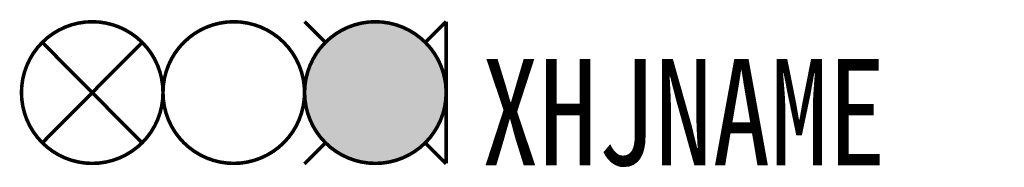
# Model space of a CAD drawing. Header units: inches. Extents: x -12.1 to 15.8, y 3.9 to 8.1.
import ezdxf

# ---------------------------------------------------------------- set-up
doc = ezdxf.new("R2010")
doc.units = ezdxf.units.IN
doc.header["$MEASUREMENT"] = 0
doc.linetypes.add('DASHED2', pattern=[0.375, 0.25, -0.125])
doc.styles.add('HZ', font='SimSun.ttf', dxfattribs={"width": 0.8})

msp = doc.modelspace()

# ---------------------------------------------------------------- linework, layer by layer
at = {"color": 2, "linetype": 'DASHED2', "ltscale": 5, "const_width": 0.1}
msp.add_lwpolyline([(-12, 6, 1), (-8, 6, 1)], format="xyb", close=True, dxfattribs=at)
at = {"color": 3, "linetype": 'DASHED2', "ltscale": 5, "const_width": 0.1}
msp.add_lwpolyline([(-8, 6, 1), (-4, 6, 1)], format="xyb", close=True, dxfattribs=at)
at = {"color": 1, "const_width": 0.1}
for points in [[(-4, 8.007), (-3.416, 7.42)], [(0, 8.007), (-0.584, 7.42)], [(-3.409, 4.58), (-4, 3.986)], [(-0.591, 4.58), (0, 3.986)]]:
    msp.add_lwpolyline(points, dxfattribs=at)
at = {"color": 1, "linetype": 'DASHED2', "ltscale": 5, "const_width": 0.1}
msp.add_lwpolyline([(-3.998, 6, 1), (0.002, 6, 1)], format="xyb", close=True, dxfattribs=at)
at = {"color": 1, "const_width": 2}
msp.add_lwpolyline([(-3, 6, 1), (-1, 6, 1)], format="xyb", close=True, dxfattribs=at)
at = {"const_width": 0.1}
msp.add_lwpolyline([(0, 8), (0, 4)], dxfattribs=at)
at = {"color": 2, "const_width": 0.1}
for points in [[(-11.414, 7.42), (-8.59, 4.58)], [(-8.586, 7.42), (-11.41, 4.58)]]:
    msp.add_lwpolyline(points, dxfattribs=at)

# ---------------------------------------------------------------- texts
at = {"style": 'HZ', "width": 0.8}
msp.add_attdef('XHJNAME', (1, 3.943), '', height=3, dxfattribs=at)

doc.saveas('drawing.dxf')
